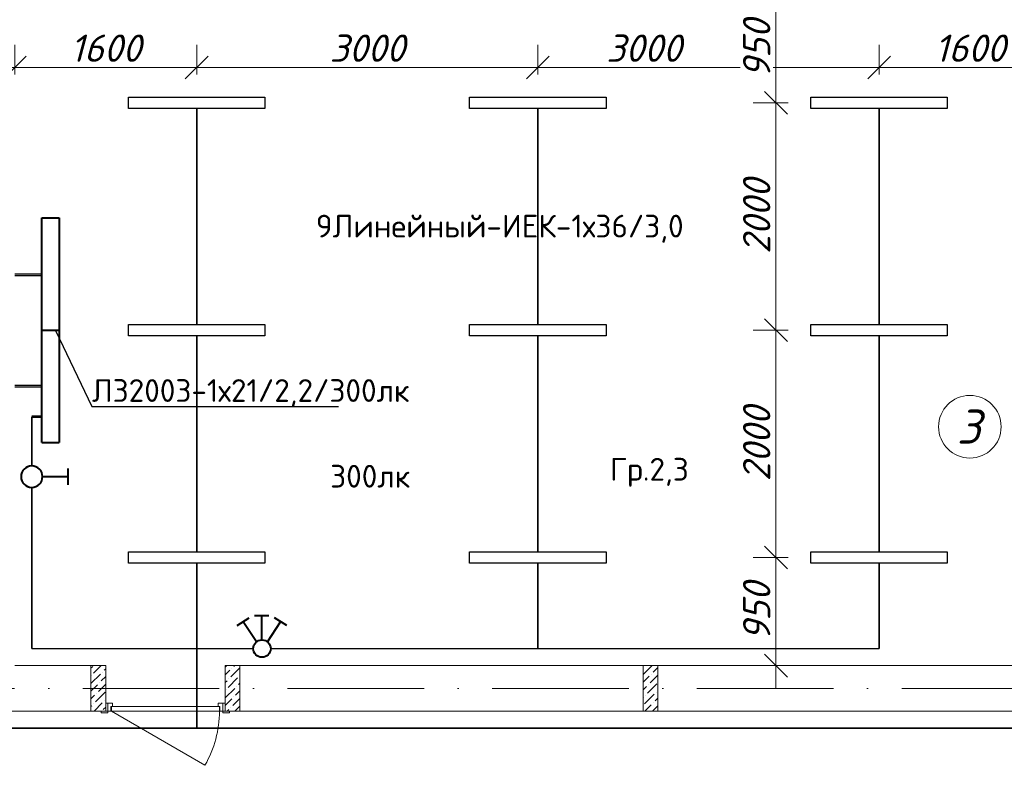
# Model space of a CAD drawing. Header units: millimetres. Extents: x 1114507 to 93926427, y 174473 to 817039.
# Tile 183 of 256: x 1553348 to 1562005, y 775361 to 782006. Entities that reach past the tile are written whole.
import ezdxf
from ezdxf import colors
from ezdxf.entities.mleader import LeaderData, LeaderLine
from ezdxf.math import Vec2, Vec3

# ---------------------------------------------------------------- set-up
doc = ezdxf.new("R2010")
doc.units = ezdxf.units.MM
doc.linetypes.add('ACAD_ISO10W100', pattern=[18, 12, -3, 0, -3])
for name, color, linetype, lineweight in [('Doors', 86, 'Continuous', 13), ('expl', 234, 'Continuous', 13), ('размеры', 12, 'Continuous', 15)]:
    doc.layers.add(name, color=color, linetype=linetype, lineweight=lineweight)
doc.styles.add('ISOCPEUR 1', font='isocpeur.TTF')
doc.styles.get("Standard").update_dxf_attribs({"font": 'isocpeui.ttf'})
doc.styles.add('Суннат', font='ariali.ttf', dxfattribs={"height": 250})
doc.dimstyles.new('Санжар', dxfattribs={"dimtxt": 240, "dimasz": 200, "dimexe": 200, "dimexo": 200, "dimgap": 50, "dimtad": 1, "dimdec": 0, "dimtxsty": 'Standard', "dimblk": 'OBLIQUE', "dimcen": 2.5, "dimdle": 200, "dimclrd": 152, "dimclre": 152, "dimclrt": 152, "dimadec": 0, "dimazin": 0, "dimtfac": 1, "dimtdec": 0, "dimtmove": 0, "dimatfit": 3, "dimldrblk": 'OBLIQUE', "dimfxl": 0, "dimlwd": 0, "dimlwe": 0, "dimarcsym": 0})

# ---------------------------------------------------------------- blocks, each defined once
blk = doc.blocks.new('blokqav2mak')
at = {"lineweight": 0, "ltscale": 100}
for p, q in [((1550082, 776325.1), (1549282, 776325.1)), ((1550082, 776325.1), (1550082, 775925.1)), ((1558482, 776325.1), (1551132, 776325.1)), ((1551132, 776325.1), (1551132, 775925.1)), ((1550082, 775925.1), (1548282, 775925.1)), ((1559682, 775925.1), (1551132, 775925.1))]:
    blk.add_line(p, q, dxfattribs=at)
at = {"linetype": 'Continuous', "lineweight": 0, "ltscale": 100}
for p, q in [((1549976.2, 776258.8, 0), (1550042.5, 776325.1, 0)), ((1551146.8, 776325.1, 0), (1551132, 776310.4, 0)), ((1551214.1, 776325.1, 0), (1551208, 776319, 0)), ((1554807, 776246, 0), (1554886.2, 776325.1, 0)), ((1549952, 776302, 0), (1549967.8, 776317.7, 0)), ((1549952, 776167.3, 0), (1550035.1, 776250.4, 0)), ((1549959.4, 776242, 0), (1549959.4, 776242, 0)), ((1550052, 776267.2, 0), (1550052, 776267.2, 0)), ((1550068.8, 776284.1, 0), (1550082, 776297.3, 0)), ((1551174.3, 776285.3, 0), (1551132, 776243, 0)), ((1551262, 776305.7, 0), (1551182.7, 776226.3, 0)), ((1551191.1, 776302.1, 0), (1551191.1, 776302.1, 0)), ((1554811.5, 776317.7, 0), (1554811.5, 776317.7, 0)), ((1554870.4, 776174.6, 0), (1554937, 776241.3, 0)), ((1554878.8, 776250.4, 0), (1554878.8, 776250.4, 0)), ((1554895.6, 776267.2, 0), (1554937, 776308.6, 0)), ((1549952, 776099.9, 0), (1550009.9, 776157.8, 0)), ((1550018.3, 776098.9, 0), (1550082, 776162.6, 0)), ((1550026.7, 776174.6, 0), (1550026.7, 776174.6, 0)), ((1550043.6, 776191.5, 0), (1550082, 776229.9, 0)), ((1551149, 776192.7, 0), (1551132, 776175.7, 0)), ((1551241.6, 776217.9, 0), (1551157.5, 776133.7, 0)), ((1551165.9, 776209.5, 0), (1551165.9, 776209.5, 0)), ((1551262, 776171, 0), (1551250.1, 776159, 0)), ((1551258.5, 776234.8, 0), (1551258.5, 776234.8, 0)), ((1554807, 776178.6, 0), (1554862, 776233.6, 0)), ((1554845.1, 776082, 0), (1554929.3, 776166.2, 0)), ((1554853.6, 776157.8, 0), (1554853.6, 776157.8, 0)), ((1549952, 776032.6, 0), (1549984.6, 776065.2, 0)), ((1549993, 776006.2, 0), (1550077.2, 776090.4, 0)), ((1550001.5, 776082, 0), (1550001.5, 776082, 0)), ((1551216.4, 776125.3, 0), (1551132.2, 776041.1, 0)), ((1551140.6, 776116.9, 0), (1551140.6, 776116.9, 0)), ((1551262, 776103.6, 0), (1551224.8, 776066.4, 0)), ((1551233.2, 776142.2, 0), (1551233.2, 776142.2, 0)), ((1554807, 776111.3, 0), (1554836.7, 776140.9, 0)), ((1554819.9, 775989.4, 0), (1554904.1, 776073.6, 0)), ((1554828.3, 776065.2, 0), (1554828.3, 776065.2, 0)), ((1554920.9, 776090.4, 0), (1554920.9, 776090.4, 0)), ((1549976.2, 775989.4, 0), (1549976.2, 775989.4, 0)), ((1549979.3, 775925.1, 0), (1550052, 775997.8, 0)), ((1550068.8, 776014.7, 0), (1550068.8, 776014.7, 0)), ((1551191.1, 776032.7, 0), (1551132, 775973.6, 0)), ((1551262, 776036.3, 0), (1551199.6, 775973.8, 0)), ((1551208, 776049.5, 0), (1551208, 776049.5, 0)), ((1554807, 776043.9, 0), (1554811.5, 776048.3, 0)), ((1554822.9, 775925.1, 0), (1554878.8, 775981, 0)), ((1554895.6, 775997.8, 0), (1554895.6, 775997.8, 0)), ((1554912.5, 776014.7, 0), (1554937, 776039.2, 0)), ((1549952, 775965.2, 0), (1549959.4, 775972.6, 0)), ((1550060.4, 775938.9, 0), (1550082, 775960.5, 0)), ((1551165.9, 775940.1, 0), (1551150.9, 775925.1, 0)), ((1551182.7, 775956.9, 0), (1551182.7, 775956.9, 0)), ((1551258.5, 775965.4, 0), (1551218.2, 775925.1, 0)), ((1554890.3, 775925.1, 0), (1554937, 775971.9, 0))]:
    blk.add_line(p, q, dxfattribs=at)
at = {"color": 1, "linetype": 'ACAD_ISO10W100', "lineweight": 0, "ltscale": 100}
blk.add_line((1572682, 776125.1), (1545682, 776125.1), dxfattribs=at)
at = {"layer": 'Doors', "lineweight": 0}
for p, q in [((1550082, 775995.1), (1550102, 775995.1)), ((1550082, 775925.1), (1550082, 775995.1)), ((1550142, 775995.1), (1550102, 775995.1)), ((1550102, 775995.1), (1550102, 775925.1)), ((1550102, 775995.1), (1550102, 775925.1)), ((1550142, 775965.1), (1550142, 775995.1)), ((1551072, 775965.1), (1551072, 775995.1)), ((1551072, 775995.1), (1551112, 775995.1)), ((1551112, 775995.1), (1551112, 775925.1)), ((1551132, 775995.1), (1551112, 775995.1)), ((1551112, 775995.1), (1551112, 775925.1)), ((1551132, 775925.1), (1551132, 775995.1)), ((1550102, 775925.1), (1550042, 775925.1)), ((1550042, 775925.1), (1550042, 775910.1)), ((1550042, 775910.1), (1550102, 775910.1)), ((1550102, 775925.1), (1550082, 775925.1)), ((1550102, 775925.1), (1550127, 775925.1)), ((1550102, 775910.1), (1550102, 775925.1)), ((1550127, 775925.1), (1550127, 775965.1)), ((1550127, 775965.1), (1550142, 775965.1)), ((1551082, 775965.1), (1550132, 775965.1)), ((1550132, 775965.1), (1550132, 775925.1)), ((1550132, 775925.1), (1550954.8, 775450.1)), ((1550132, 775925.1), (1551082, 775925.1)), ((1551087, 775965.1), (1551072, 775965.1)), ((1551082, 775925.1), (1551082, 775965.1)), ((1551087, 775925.1), (1551087, 775965.1)), ((1551112, 775925.1), (1551087, 775925.1)), ((1551112, 775925.1), (1551132, 775925.1)), ((1551172, 775925.1), (1551112, 775925.1)), ((1551112, 775925.1), (1551112, 775910.1)), ((1551112, 775910.1), (1551172, 775910.1)), ((1551172, 775910.1), (1551172, 775925.1))]:
    blk.add_line(p, q, dxfattribs=at)
blk.add_arc((1550132, 775925.1), 950, 330, 0, dxfattribs=at)
at = {"layer": 'размеры', "lineweight": 0, "ltscale": 5}
for p, q in [((1550082, 776325.1), (1549952, 776325.1)), ((1549952, 776325.1), (1549952, 775925.1)), ((1550082, 775925.1), (1550082, 776325.1)), ((1551132, 775925.1), (1551132, 776325.1)), ((1551132, 776325.1), (1551262, 776325.1)), ((1551262, 776325.1), (1551262, 775925.1)), ((1554937, 776325.1), (1554807, 776325.1)), ((1554807, 776325.1), (1554807, 775925.1)), ((1554937, 775925.1), (1554937, 776325.1)), ((1549952, 775925.1), (1550082, 775925.1)), ((1551262, 775925.1), (1551132, 775925.1)), ((1554807, 775925.1), (1554937, 775925.1))]:
    blk.add_line(p, q, dxfattribs=at)
blk = doc.blocks.new('ауц')
at = {"lineweight": 40}
for p, q in [((435296.2, -83291.2), (435402.2, -83222.2)), ((435464.8, -83434), (435349.2, -83256.7)), ((435574.9, -83204.4), (435448.4, -83205.2)), ((435513.1, -83416.4), (435511.7, -83204.8)), ((435562.4, -83434), (435678, -83256.7)), ((435731, -83291.2), (435625, -83222.2))]:
    blk.add_line(p, q, dxfattribs=at)
blk.add_circle((435513.6, -83493), 76.6, dxfattribs=at)
blk = doc.blocks.new('_Dot')
at = {"color": 0, "linetype": 'ByBlock', "lineweight": -2}
blk.add_line((-0.5, 0), (-1, 0), dxfattribs=at)
at = {"color": 0, "linetype": 'ByBlock', "const_width": 0.5}
blk.add_lwpolyline([(-0.25, 0, 1), (0.25, 0, 1)], format="xyb", close=True, dxfattribs=at)
blk = doc.blocks.new('цуйцуйцу')
at = {"lineweight": 40}
for p, q in [((694611.1, -1170390.9), (694695, -1170390.9)), ((694653.1, -1170521.8), (694653.1, -1170390.9))]:
    blk.add_line(p, q, dxfattribs=at)
blk.add_circle((694653.1, -1170576.5), 54.7, dxfattribs=at)
blk = doc.blocks.new('ДПО46 LUX LED')
at = {"lineweight": 40, "ltscale": 2}
for p, q in [((4273483, 481250), (4273483, 480015)), ((4273483, 481250), (4273674, 481250)), ((4273674, 480015), (4273674, 481250)), ((4273483, 480015), (4273674, 480015))]:
    blk.add_line(p, q, dxfattribs=at)
blk = doc.blocks.new('blokdoskaaaa')
at = {"lineweight": 30, "ltscale": 2}
for p, q in [((1495798, 779769.1), (1495560.8, 779769.1)), ((1495798, 779753.1), (1495560.8, 779753.1)), ((1495798, 778789.1), (1495560.8, 778789.1)), ((1495798, 778773.1), (1495560.8, 778773.1))]:
    blk.add_line(p, q, dxfattribs=at)
at = {"lineweight": 53, "ltscale": 2}
blk.add_line((1495798, 778512.7), (1495710.8, 778512.7), dxfattribs=at)
at = {"xscale": -0.8000000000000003, "yscale": 0.8000000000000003, "zscale": 0.8000000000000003, "rotation": 180}
for p in [(-1922988.5, 1164274.8), (-1922988.5, 1163286.8)]:
    blk.add_blockref('ДПО46 LUX LED', p, dxfattribs=at)
blk = doc.blocks.new('_Oblique')
at = {"color": 0, "linetype": 'ByBlock', "lineweight": -2}
blk.add_line((-0.5, -0.5), (0.5, 0.5), dxfattribs=at)
blk = doc.blocks.new('*D1640')
at = {"color": 152, "linetype": 'Continuous', "lineweight": 0, "ltscale": 100, "transparency": 16777216}
for p, q in [((1554904.2, 781525.1), (1554904.2, 781785.8)), ((1557904.2, 781525.1), (1557904.2, 781785.8)), ((1554704.2, 781585.8), (1558104.2, 781585.8))]:
    blk.add_line(p, q, dxfattribs=at)
at = {"layer": 'Defpoints', "color": 0, "lineweight": 35, "ltscale": 100, "transparency": 16777216}
for p in [(1557904.2, 781585.8), (1554904.2, 781325.1), (1557904.2, 781325.1)]:
    blk.add_point(p, dxfattribs=at)
at = {"color": 152, "lineweight": 0, "ltscale": 100, "transparency": 16777216, "xscale": 200, "yscale": 200, "zscale": 200, "rotation": 180}
blk.add_blockref('_Oblique', (1554904.2, 781585.8), dxfattribs=at)
at = {"color": 152, "lineweight": 0, "ltscale": 100, "transparency": 16777216, "xscale": 200, "yscale": 200, "zscale": 200}
blk.add_blockref('_Oblique', (1557904.2, 781585.8), dxfattribs=at)
at = {"color": 152, "lineweight": 35, "ltscale": 100, "transparency": 16777216, "insert": (1556404.2, 781755.8), "char_height": 240, "attachment_point": 5, "bg_fill": 3, "box_fill_scale": 1.1, "bg_fill_color": 256, "bg_fill_true_color": 13158600, "bg_fill_transparency": 0}
blk.add_mtext('3000', dxfattribs=at)
blk = doc.blocks.new('*D1636')
at = {"color": 152, "linetype": 'Continuous', "lineweight": 0, "ltscale": 100, "transparency": 16777216}
for p, q in [((1557904.2, 781525.1), (1557904.2, 781785.8)), ((1560904.2, 781525.1), (1560904.2, 781785.8)), ((1557704.2, 781585.8), (1561104.2, 781585.8))]:
    blk.add_line(p, q, dxfattribs=at)
at = {"layer": 'Defpoints', "color": 0, "lineweight": 35, "ltscale": 100, "transparency": 16777216}
for p in [(1560904.2, 781585.8), (1557904.2, 781325.1), (1560904.2, 781325.1)]:
    blk.add_point(p, dxfattribs=at)
at = {"color": 152, "lineweight": 0, "ltscale": 100, "transparency": 16777216, "xscale": 200, "yscale": 200, "zscale": 200, "rotation": 180}
blk.add_blockref('_Oblique', (1557904.2, 781585.8), dxfattribs=at)
at = {"color": 152, "lineweight": 0, "ltscale": 100, "transparency": 16777216, "xscale": 200, "yscale": 200, "zscale": 200}
blk.add_blockref('_Oblique', (1560904.2, 781585.8), dxfattribs=at)
at = {"color": 152, "lineweight": 35, "ltscale": 100, "transparency": 16777216, "insert": (1558836.2, 781755.8), "char_height": 240, "attachment_point": 5, "bg_fill": 3, "box_fill_scale": 1.1, "bg_fill_color": 256, "bg_fill_true_color": 13158600, "bg_fill_transparency": 0}
blk.add_mtext('3000', dxfattribs=at)
blk = doc.blocks.new('*D1637')
at = {"color": 152, "linetype": 'Continuous', "lineweight": 0, "ltscale": 100, "transparency": 16777216}
for p, q in [((1553304.2, 781525.1), (1553304.2, 781785.8)), ((1554904.2, 781525.1), (1554904.2, 781785.8)), ((1553104.2, 781585.8), (1555104.2, 781585.8))]:
    blk.add_line(p, q, dxfattribs=at)
at = {"layer": 'Defpoints', "color": 0, "lineweight": 35, "ltscale": 100, "transparency": 16777216}
for p in [(1554904.2, 781585.8), (1553304.2, 781325.1), (1554904.2, 781325.1)]:
    blk.add_point(p, dxfattribs=at)
at = {"color": 152, "lineweight": 0, "ltscale": 100, "transparency": 16777216, "xscale": 200, "yscale": 200, "zscale": 200, "rotation": 180}
blk.add_blockref('_Oblique', (1553304.2, 781585.8), dxfattribs=at)
at = {"color": 152, "lineweight": 0, "ltscale": 100, "transparency": 16777216, "xscale": 200, "yscale": 200, "zscale": 200}
blk.add_blockref('_Oblique', (1554904.2, 781585.8), dxfattribs=at)
at = {"color": 152, "lineweight": 35, "ltscale": 100, "transparency": 16777216, "insert": (1554104.2, 781755.8), "char_height": 240, "attachment_point": 5, "bg_fill": 3, "box_fill_scale": 1.1, "bg_fill_color": 256, "bg_fill_true_color": 13158600, "bg_fill_transparency": 0}
blk.add_mtext('1600', dxfattribs=at)
blk = doc.blocks.new('*D1639')
at = {"color": 152, "linetype": 'Continuous', "lineweight": 0, "ltscale": 100, "transparency": 16777216}
for p, q in [((1559997.8, 781475.1), (1559997.8, 779075.1)), ((1560104.2, 781275.1), (1559797.8, 781275.1)), ((1560104.2, 779275.1), (1559797.8, 779275.1))]:
    blk.add_line(p, q, dxfattribs=at)
at = {"layer": 'Defpoints', "color": 0, "lineweight": 35, "ltscale": 100, "transparency": 16777216}
for p in [(1560304.2, 781275.1), (1559997.8, 779275.1), (1560304.2, 779275.1)]:
    blk.add_point(p, dxfattribs=at)
at = {"color": 152, "lineweight": 0, "ltscale": 100, "transparency": 16777216, "xscale": 200, "yscale": 200, "zscale": 200}
for p, rotation in [((1559997.8, 781275.1), 90), ((1559997.8, 779275.1), 270)]:
    blk.add_blockref('_Oblique', p, dxfattribs=dict(at, rotation=rotation))
at = {"color": 152, "lineweight": 35, "ltscale": 100, "transparency": 16777216, "insert": (1559827.8, 780275.1), "char_height": 240, "attachment_point": 5, "rotation": 90, "bg_fill": 3, "box_fill_scale": 1.1, "bg_fill_color": 256, "bg_fill_true_color": 13158600, "bg_fill_transparency": 0}
blk.add_mtext('2000', dxfattribs=at)
blk = doc.blocks.new('*D1634')
at = {"color": 152, "linetype": 'Continuous', "lineweight": 0, "ltscale": 100, "transparency": 16777216}
for p, q in [((1559997.8, 779475.1), (1559997.8, 777075.1)), ((1560104.2, 779275.1), (1559797.8, 779275.1)), ((1560104.2, 777275.1), (1559797.8, 777275.1))]:
    blk.add_line(p, q, dxfattribs=at)
at = {"layer": 'Defpoints', "color": 0, "lineweight": 35, "ltscale": 100, "transparency": 16777216}
for p in [(1560304.2, 779275.1), (1559997.8, 777275.1), (1560304.2, 777275.1)]:
    blk.add_point(p, dxfattribs=at)
at = {"color": 152, "lineweight": 0, "ltscale": 100, "transparency": 16777216, "xscale": 200, "yscale": 200, "zscale": 200}
for p, rotation in [((1559997.8, 779275.1), 90), ((1559997.8, 777275.1), 270)]:
    blk.add_blockref('_Oblique', p, dxfattribs=dict(at, rotation=rotation))
at = {"color": 152, "lineweight": 35, "ltscale": 100, "transparency": 16777216, "insert": (1559827.8, 778275.1), "char_height": 240, "attachment_point": 5, "rotation": 90, "bg_fill": 3, "box_fill_scale": 1.1, "bg_fill_color": 256, "bg_fill_true_color": 13158600, "bg_fill_transparency": 0}
blk.add_mtext('2000', dxfattribs=at)
blk = doc.blocks.new('*D1635')
at = {"color": 152, "linetype": 'Continuous', "lineweight": 0, "ltscale": 100, "transparency": 16777216}
for p, q in [((1559997.8, 777475.1), (1559997.8, 776125.1)), ((1560104.2, 777275.1), (1559797.8, 777275.1)), ((1560104.2, 776325.1), (1559797.8, 776325.1))]:
    blk.add_line(p, q, dxfattribs=at)
at = {"layer": 'Defpoints', "color": 0, "lineweight": 35, "ltscale": 100, "transparency": 16777216}
for p in [(1560304.2, 777275.1), (1559997.8, 776325.1), (1560304.2, 776325.1)]:
    blk.add_point(p, dxfattribs=at)
at = {"color": 152, "lineweight": 0, "ltscale": 100, "transparency": 16777216, "xscale": 200, "yscale": 200, "zscale": 200}
for p, rotation in [((1559997.8, 777275.1), 90), ((1559997.8, 776325.1), 270)]:
    blk.add_blockref('_Oblique', p, dxfattribs=dict(at, rotation=rotation))
at = {"color": 152, "lineweight": 35, "ltscale": 100, "transparency": 16777216, "insert": (1559827.8, 776800.1), "char_height": 240, "attachment_point": 5, "rotation": 90, "bg_fill": 3, "box_fill_scale": 1.1, "bg_fill_color": 256, "bg_fill_true_color": 13158600, "bg_fill_transparency": 0}
blk.add_mtext('950', dxfattribs=at)
blk = doc.blocks.new('*D1638')
at = {"color": 152, "linetype": 'Continuous', "lineweight": 0, "ltscale": 100, "transparency": 16777216}
for p, q in [((1559997.8, 782425.1), (1559997.8, 781075.1)), ((1560104.2, 782225.1), (1559797.8, 782225.1)), ((1560104.2, 781275.1), (1559797.8, 781275.1))]:
    blk.add_line(p, q, dxfattribs=at)
at = {"layer": 'Defpoints', "color": 0, "lineweight": 35, "ltscale": 100, "transparency": 16777216}
for p in [(1560304.2, 782225.1), (1559997.8, 781275.1), (1560304.2, 781275.1)]:
    blk.add_point(p, dxfattribs=at)
at = {"color": 152, "lineweight": 0, "ltscale": 100, "transparency": 16777216, "xscale": 200, "yscale": 200, "zscale": 200}
for p, rotation in [((1559997.8, 782225.1), 90), ((1559997.8, 781275.1), 270)]:
    blk.add_blockref('_Oblique', p, dxfattribs=dict(at, rotation=rotation))
at = {"color": 152, "lineweight": 35, "ltscale": 100, "transparency": 16777216, "insert": (1559827.8, 781750.1), "char_height": 240, "attachment_point": 5, "rotation": 90, "bg_fill": 3, "box_fill_scale": 1.1, "bg_fill_color": 256, "bg_fill_true_color": 13158600, "bg_fill_transparency": 0}
blk.add_mtext('950', dxfattribs=at)
blk = doc.blocks.new('*D1641')
at = {"color": 152, "linetype": 'Continuous', "lineweight": 0, "ltscale": 100, "transparency": 16777216}
for p, q in [((1560904.2, 781525.1), (1560904.2, 781785.8)), ((1562504.2, 781525.1), (1562504.2, 781785.8)), ((1560704.2, 781585.8), (1562704.2, 781585.8))]:
    blk.add_line(p, q, dxfattribs=at)
at = {"layer": 'Defpoints', "color": 0, "lineweight": 35, "ltscale": 100, "transparency": 16777216}
for p in [(1562504.2, 781585.8), (1560904.2, 781325.1), (1562504.2, 781325.1)]:
    blk.add_point(p, dxfattribs=at)
at = {"color": 152, "lineweight": 0, "ltscale": 100, "transparency": 16777216, "xscale": 200, "yscale": 200, "zscale": 200, "rotation": 180}
blk.add_blockref('_Oblique', (1560904.2, 781585.8), dxfattribs=at)
at = {"color": 152, "lineweight": 0, "ltscale": 100, "transparency": 16777216, "xscale": 200, "yscale": 200, "zscale": 200}
blk.add_blockref('_Oblique', (1562504.2, 781585.8), dxfattribs=at)
at = {"color": 152, "lineweight": 35, "ltscale": 100, "transparency": 16777216, "insert": (1561704.2, 781755.8), "char_height": 240, "attachment_point": 5, "bg_fill": 3, "box_fill_scale": 1.1, "bg_fill_color": 256, "bg_fill_true_color": 13158600, "bg_fill_transparency": 0}
blk.add_mtext('1600', dxfattribs=at)

msp = doc.modelspace()

# ---------------------------------------------------------------- linework, layer by layer
at = {"color": 0, "lineweight": 35, "ltscale": 100}
for p, q in [((1554904.2, 781225.1), (1554904.2, 779325.1)), ((1557904.2, 781225.1), (1557904.2, 779325.1)), ((1560904.2, 781225.1), (1560904.2, 779325.1)), ((1554904.2, 779225.1), (1554904.2, 777325.1)), ((1557904.2, 779225.1), (1557904.2, 777325.1)), ((1560904.2, 779225.1), (1560904.2, 777325.1)), ((1553454.2, 778081.7), (1553454.2, 778512.7)), ((1553454.2, 776475.1), (1553454.2, 777892.5)), ((1554904.2, 777225.1), (1554904.2, 775775.1)), ((1557904.2, 777225.1), (1557904.2, 776475.1)), ((1560904.2, 777225.1), (1560904.2, 776475.1)), ((1552574.1, 775775.1), (1573697.1, 775775.1))]:
    msp.add_line(p, q, dxfattribs=at)
at = {"lineweight": 30}
for p, q in [((1553454.2, 776475.1), (1555401.5, 776475.1)), ((1555554.7, 776475.1), (1560904.2, 776475.1))]:
    msp.add_line(p, q, dxfattribs=at)
at = {"color": 5, "lineweight": 30}
for points in [[(1554304.2, 781325.1), (1555504.2, 781325.1), (1555504.2, 781225.1), (1554304.2, 781225.1), (1554304.2, 781325.1)], [(1557304.2, 781325.1), (1558504.2, 781325.1), (1558504.2, 781225.1), (1557304.2, 781225.1), (1557304.2, 781325.1)], [(1560304.2, 781325.1), (1561504.2, 781325.1), (1561504.2, 781225.1), (1560304.2, 781225.1), (1560304.2, 781325.1)], [(1554304.2, 779325.1), (1555504.2, 779325.1), (1555504.2, 779225.1), (1554304.2, 779225.1), (1554304.2, 779325.1)], [(1557304.2, 779325.1), (1558504.2, 779325.1), (1558504.2, 779225.1), (1557304.2, 779225.1), (1557304.2, 779325.1)], [(1560304.2, 779325.1), (1561504.2, 779325.1), (1561504.2, 779225.1), (1560304.2, 779225.1), (1560304.2, 779325.1)], [(1554304.2, 777325.1), (1555504.2, 777325.1), (1555504.2, 777225.1), (1554304.2, 777225.1), (1554304.2, 777325.1)], [(1557304.2, 777325.1), (1558504.2, 777325.1), (1558504.2, 777225.1), (1557304.2, 777225.1), (1557304.2, 777325.1)], [(1560304.2, 777325.1), (1561504.2, 777325.1), (1561504.2, 777225.1), (1560304.2, 777225.1), (1560304.2, 777325.1)]]:
    msp.add_lwpolyline(points, dxfattribs=at)
at = {"layer": 'expl', "lineweight": 0}
msp.add_circle((1561702.4, 778425.9), 275.1, dxfattribs=at)

# ---------------------------------------------------------------- block references
at = {"color": 0}
msp.add_blockref('blokqav2mak', (4022.1, 0), dxfattribs=at)
at = {"color": 0, "lineweight": 35}
msp.add_blockref('blokdoskaaaa', (57743.3, 0), dxfattribs=at)
at = {"lineweight": 50, "xscale": -1.728719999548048, "yscale": 1.728719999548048, "zscale": 1.728719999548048, "rotation": 270.0000000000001}
msp.add_blockref('цуйцуйцу', (3577053.2, -422873.5), dxfattribs=at)
at = {"lineweight": 30}
msp.add_blockref('ауц', (1119964.5, 859968.1), dxfattribs=at)

# ---------------------------------------------------------------- texts
at = {"color": 0, "char_height": 200, "style": 'Суннат'}
for s, insert, width, attachment_point in [('{\\fISOCPEUR|b0|i0|c204|p34;9Линейный-ИЕК-1х36/3,0}', (1555951.9, 780044.2), 3512.61, 7), ('{\\fISOCPEUR|b0|i0|c204|p34;Гр.\\fISOCPEUR|b0|i0|c0|p34;2,3}', (1558537.8, 778152.2), 2509.849, 1)]:
    msp.add_mtext(s, dxfattribs=dict(at, insert=insert, width=width, attachment_point=attachment_point))
at = {"lineweight": 0, "insert": (1561798.8, 778277.2), "char_height": 300, "width": 349.19, "attachment_point": 9}
msp.add_mtext('3', dxfattribs=at)
at = {"color": 1, "insert": (1556077.7, 778091.1), "char_height": 200, "width": 2509.849, "attachment_point": 1, "style": 'Суннат'}
msp.add_mtext('{\\fISOCPEUR|b0|i0|c204|p34;300лк}', dxfattribs=at)

# ---------------------------------------------------------------- leaders
at = {"lineweight": 0}
ml = msp.add_multileader_mtext('Standard', dxfattribs=at)
ml.set_content('{\\fISOCPEUR|b0|i0|c204|p34;\\C0;ЛЗ2003-1х21/2,2/300лк}', color=256)
ml.set_leader_properties()
ml.set_arrow_properties(name='DOT')
ml.build(insert=Vec2(0, 0))
ml.multileader.update_dxf_attribs({"text_left_attachment_type": 6, "text_right_attachment_type": 6, "dogleg_length": 0.36, "arrow_head_size": 10})
ctx = ml.context
ctx.base_point, ctx.char_height, ctx.arrow_head_size, ctx.landing_gap_size, ctx.plane_origin = Vec3(1553982.1, 778604.8), 200, 10, 1, Vec3(1553121.6, 778639.1)
ctx.left_attachment, ctx.right_attachment = 6, 6
notes = []
notes.append((ctx, [(0, (1, 1, 0), (1553981.8, 778604.8), (1, 0), 0.36, [(0, [(1553661.9, 779275.1)], 0, [])])]))
ctx.mtext.insert, ctx.mtext.rotation, ctx.mtext.width, ctx.mtext.flow_direction = Vec3(1553983.1, 778844.8), 6.283185, 2147.602, 5
for ctx, leaders in notes:
    for number, flags, end, landing, length, lines in leaders:
        leader = LeaderData()
        leader.index, (leader.has_last_leader_line, leader.has_dogleg_vector, leader.attachment_direction) = number, flags
        leader.last_leader_point, leader.dogleg_vector, leader.dogleg_length = Vec3(end), Vec3(landing), length
        for number, points, colour, breaks in lines:
            line = LeaderLine()
            line.index, line.vertices, line.color, line.breaks = number, Vec3.list(points), colors.encode_raw_color(colour), breaks
            leader.lines.append(line)
        ctx.leaders.append(leader)

# ---------------------------------------------------------------- next in the draw order: dimensions: what is measured, and where the dimension line sits
at = {"color": 0, "lineweight": 35, "ltscale": 100}
dim = msp.add_linear_dim(base=(1557904.2, 781585.8), p1=(1554904.2, 781325.1), p2=(1557904.2, 781325.1), dimstyle='Санжар', override={"dimfxl": 120, "dimfxlon": 1, "dimtfill": 1, "dimarcsym": 1}, dxfattribs=at)
dim.commit()
dim.dimension.update_dxf_attribs({"geometry": '*D1640', "text_midpoint": (1556404.2, 781755.8)})

# ---------------------------------------------------------------- next in the draw order: dimensions: what is measured, and where the dimension line sits
dim = msp.add_linear_dim(base=(1554904.2, 781585.8), p1=(1553304.2, 781325.1), p2=(1554904.2, 781325.1), dimstyle='Санжар', override={"dimfxl": 120, "dimfxlon": 1, "dimtfill": 1, "dimarcsym": 1}, dxfattribs=at)
dim.commit()
dim.dimension.update_dxf_attribs({"geometry": '*D1637', "text_midpoint": (1554104.2, 781755.8)})
dim = msp.add_linear_dim(base=(1560904.2, 781585.8), p1=(1557904.2, 781325.1), p2=(1560904.2, 781325.1), dimstyle='Санжар', override={"dimfxl": 120, "dimfxlon": 1, "dimtfill": 1, "dimarcsym": 1}, dxfattribs=at)
dim.commit()
dim.dimension.update_dxf_attribs({"geometry": '*D1636', "text_midpoint": (1558836.2, 781585.8), "dimtype": 160})

# ---------------------------------------------------------------- next in the draw order: dimensions: what is measured, and where the dimension line sits
dim = msp.add_linear_dim(base=(1562504.2, 781585.8), p1=(1560904.2, 781325.1), p2=(1562504.2, 781325.1), dimstyle='Санжар', override={"dimfxl": 120, "dimfxlon": 1, "dimtfill": 1, "dimarcsym": 1}, dxfattribs=at)
dim.commit()
dim.dimension.update_dxf_attribs({"geometry": '*D1641', "text_midpoint": (1561704.2, 781755.8)})
dim = msp.add_linear_dim(base=(1559997.8, 779275.1), p1=(1560304.2, 781275.1), p2=(1560304.2, 779275.1), angle=90, dimstyle='Санжар', override={"dimfxl": 120, "dimfxlon": 1, "dimtfill": 1, "dimarcsym": 1}, dxfattribs=at)
dim.commit()
dim.dimension.update_dxf_attribs({"geometry": '*D1639', "text_midpoint": (1559827.8, 780275.1)})

# ---------------------------------------------------------------- next in the draw order: dimensions: what is measured, and where the dimension line sits
for base, p1, p2, picture, middle in [((1559997.8, 781275.1), (1560304.2, 782225.1), (1560304.2, 781275.1), '*D1638', (1559827.8, 781750.1)), ((1559997.8, 777275.1), (1560304.2, 779275.1), (1560304.2, 777275.1), '*D1634', (1559827.8, 778275.1))]:
    dim = msp.add_linear_dim(base=base, p1=p1, p2=p2, angle=90, dimstyle='Санжар', override={"dimfxl": 120, "dimfxlon": 1, "dimtfill": 1, "dimarcsym": 1}, dxfattribs=at)
    dim.commit()
    dim.dimension.update_dxf_attribs({"geometry": picture, "text_midpoint": middle})

# ---------------------------------------------------------------- next in the draw order: dimensions: what is measured, and where the dimension line sits
dim = msp.add_linear_dim(base=(1559997.8, 776325.1), p1=(1560304.2, 777275.1), p2=(1560304.2, 776325.1), angle=90, dimstyle='Санжар', override={"dimfxl": 120, "dimfxlon": 1, "dimtfill": 1, "dimarcsym": 1}, dxfattribs=at)
dim.commit()
dim.dimension.update_dxf_attribs({"geometry": '*D1635', "text_midpoint": (1559827.8, 776800.1)})

# ---------------------------------------------------------------- next in the draw order: texts
at = {"linetype": 'ByBlock', "lineweight": 30, "ltscale": 10, "insert": (1197603, 784433.1, 0), "char_height": 250, "width": 18040, "attachment_point": 1, "style": 'ISOCPEUR 1'}
msp.add_mtext('     Рабочая документация по объекту: {\\C7;школы ^J}     Настоящий проект выполнен на основании чертежей марки АС, ВК и ОВ в соответствии с требованиями КМК и ПУЭ.\\P     Внешнее электроснабжение решается в отдельном проекте "Внутриплощадочных сетей"\\P     Проект энергоснабжения школы.\\P     Установленная мощность 33,6 кВт; Расчетная мощность 30,2 кВт  \\P     По надежности энергоснабжения школа относится к потребителям II категории.\\P\\pi1291.6675,t0,19518.5175;{\\LСиловое электрооборудование:\\P\\pi0,tz;}     В качестве вводно-распределительного и силового щита принят щит {\\C0;ПР11-3060-21УЗ (изготовить индв. по заказу) }. В качестве осветительного и силового щита принять щит ЩРВ-6 {\\C0;(изготовить индв. по заказу)} и щит комплектный ОЩВ.\\P\\pt0,19518.5175;     Электропотребителями здания  являются: освещение, штепсельные розетки, электропотребители технологического оборудования. Главный распределительный щит, силовые щиты и щиты освещения приняты сборными с модульными автоматическими выключателями с установкой на DIN-рейку по индивидуальному заказу. В распределительных щитах предусматривается устройство заземляющей шины. Фазораспределение злектронагрузок должно быть равномерным. Автоматические выключатели на розеточных группах имеют устройства  защитного отключения. \\P\\ptz;     Силовыми электроприемниками являются потребители сантехнического и технологического оборудования помещений. Магистральные и распределительные сети выполняются медным кабелем ВВГнг  в винипластовых  трубах в стенах срыто под штукатуркой. Ответвительные коробки установить скрыто на стене.\\P     1.  Розетки разместить на высоте 1800 мм от чистого пола в  помещениях   для  пребывания  детей  (А также см. уточнение по плану)  согласно пункта 12.34 КМК КМК КМК 2.04.17-19. ^J     2.  Выключатели во всех помещениях разместить на высоте 1800 мм.  Отступ от проёмов дверей - 200 мм, а также см. уточнение по плану.^J  Допускается установка выключателей под потолком с управлением при помощи шнура. ПУЭ п. 6.6.31.^J  Установка штепсельных розеток в ванных комнатах, душевых, мыльных помещениях бань, помещениях, содержащих нагреватели для саун (далее по тексту «саунах»), а также в стиральных помещениях прачечных не допускается ПУЭ п. 7.1.48.^JМинимальное расстояние от выключателей, штепсельных розеток и элементов электроустановок до газопроводов должно быть не менее 0,5 м ПУЭ п. 7.1.50.\\P{\\O      \\L\\oЭлектроосвещение}\\P     В соответствии КМК КМК 2.01.05-19. в проекте предусматривается общее рабочее, эвакуационное освещение на напряжение 220В.  Рабочее освещение предусматривается во всех помещениях комплекса, эвакуационное - в коридорах, в фойе, лестничных клетках, вестибюле. На выходах по пути эвакуации устанавливаются световые указатели "Выход" с аккумуляторными  батареями. Светильники аварийного освещения обозначаются значком "А" и выбираются из числа светильников рабочего освещения и питаются от щита ЩАО. Управление освещением выполняется включателями, устанавливаемыми по месту. Выбор светильников произведен в соответствии с назначением помещений, их конструктивными особенностями и характеристикой окружающей среды. В качестве источников света приняты светильники потолочные светодиодные LED панели и {\\C0;светодиодные линейные светильники} . Групповые сети освещения выполняются медным кабелем ВВГнг в винипластовой трубе.\\P\\pi1896.36,t0,28627.16;{\\LЗаземление}\\P\\pi0,tz;     Для защиты от поражения  электрическим током применяется система заземления TN-S  (используется 3я и 5я  жила  кабеля) и выполняется уравнивание потенциалов. Все металлические нетоковедущие части электрооборудования подлежат заземлению. В качестве заземляющих проводников используются нулевые провода сети и специальные заземляющие проводники, прокладываемые совместно с рабочими проводниками от электрощитов до электропотребителей. Сопротивление растеканию тока заземляющих устройств не должно превышать 4 Ом в любое время года. Внутренний контур заземления необходимо присоединить к наружному контуру заземления. Защита от заноса высокого потенциала и уравнивание потенциалов выполняется путем присоединения металлической арматуры фундаментов к горизонтальному  заземлителю. Все соединения выполнить сваркой.', dxfattribs=at)

doc.saveas('drawing.dxf')
